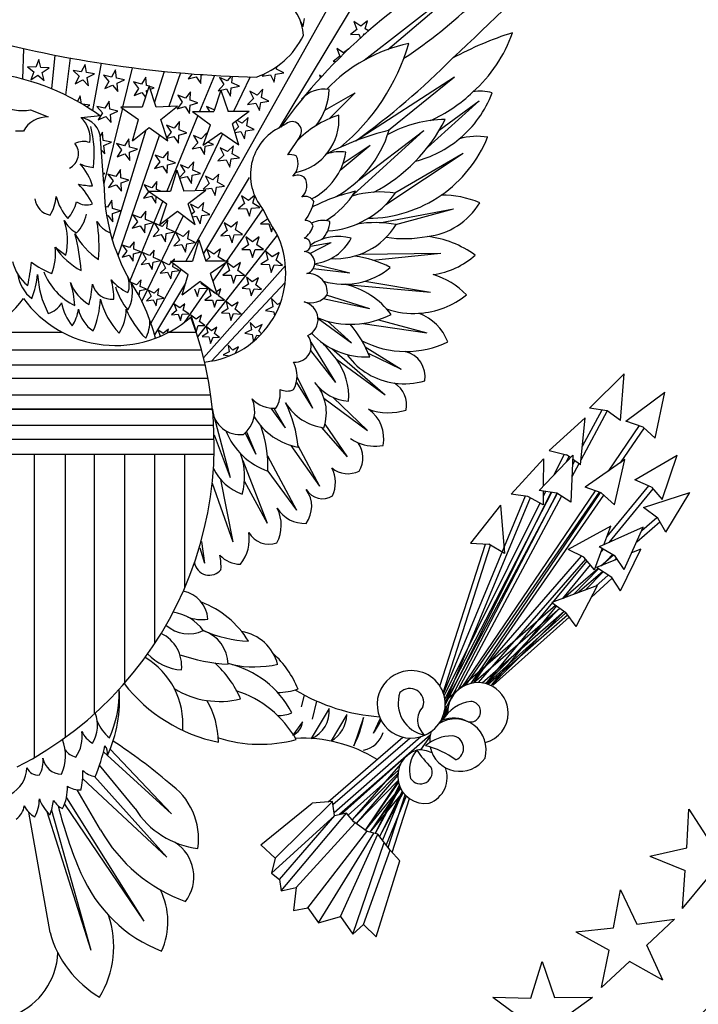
# Model space of a CAD drawing. Extents: x -38 to 38, y -38 to 38.
# Tile 7 of 9: x 0.2 to 19.6, y -20.1 to 8.2. Entities that reach past the tile are written whole.
import ezdxf

# ---------------------------------------------------------------- set-up
doc = ezdxf.new("R2010")
doc.units = 0
doc.header["$MEASUREMENT"] = 0
doc.linetypes.add('solid', pattern=[0])
doc.layers.get('0').update_dxf_attribs({"linetype": 'solid'})
doc.layers.add('7', color=7, linetype='solid')

msp = doc.modelspace()

# ---------------------------------------------------------------- linework, layer by layer
at = {"color": 3, "linetype": 'solid'}
for p, q in [((13.669, 15.118), (7.627, 5.087)), ((11.211, 12.418), (4.946, 1.257)), ((10.068, 7.026), (13.783, 9.922)), ((10.744, 7.335), (13.783, 9.922)), ((8.315, 7.989), (8.354, 8.223)), ((8.242, 8.134), (8.315, 7.989)), ((9.772, 8.132), (9.858, 7.91)), ((9.972, 8.003), (9.772, 8.132)), ((10.156, 8.153), (9.972, 8.003)), ((10.095, 7.923), (10.156, 8.153)), ((10.185, 7.865), (10.095, 7.923)), ((9.858, 7.91), (9.673, 7.76)), ((9.673, 7.76), (9.911, 7.773)), ((9.911, 7.773), (9.954, 7.661)), ((10.048, 7.745), (10.058, 7.781)), ((10.058, 7.781), (10.09, 7.783)), ((0.293, 7.364), (0.267, 6.485)), ((9.276, 7.362), (9.362, 7.141)), ((9.475, 7.234), (9.276, 7.362)), ((9.623, 7.353), (9.475, 7.234)), ((1.188, 7.174), (1.101, 6.203)), ((1.632, 7.09), (1.503, 6.022)), ((9.362, 7.141), (9.177, 6.991)), ((0.406, 6.84), (0.59, 6.689)), ((0.643, 6.825), (0.406, 6.84)), ((0.73, 7.047), (0.643, 6.825)), ((0.79, 6.817), (0.73, 7.047)), ((1.027, 6.802), (0.79, 6.817)), ((0.827, 6.674), (1.027, 6.802)), ((2.059, 6.907), (1.952, 6.695)), ((2.098, 6.673), (2.059, 6.907)), ((2.518, 6.939), (2.272, 5.583)), ((3.412, 6.811), (3.136, 5.679)), ((7.546, 6.77), (7.558, 6.84)), ((9.177, 6.991), (9.259, 6.995)), ((0.59, 6.689), (0.503, 6.467)), ((0.503, 6.467), (0.703, 6.595)), ((0.703, 6.595), (0.887, 6.444)), ((0.887, 6.444), (0.827, 6.674)), ((1.717, 6.73), (1.887, 6.563)), ((1.952, 6.695), (1.717, 6.73)), ((1.887, 6.563), (1.78, 6.351)), ((2.333, 6.637), (2.098, 6.673)), ((2.122, 6.528), (2.333, 6.637)), ((2.161, 6.293), (2.122, 6.528)), ((2.585, 6.592), (2.745, 6.415)), ((2.818, 6.542), (2.585, 6.592)), ((2.937, 6.748), (2.818, 6.542)), ((2.962, 6.512), (2.937, 6.748)), ((3.194, 6.462), (2.962, 6.512)), ((3.806, 6.536), (3.675, 6.338)), ((3.817, 6.299), (3.806, 6.536)), ((4.327, 6.706), (4.055, 5.824)), ((4.796, 6.662), (4.466, 5.694)), ((5.135, 6.634), (5.02, 6.49)), ((5.02, 6.49), (5.25, 6.553)), ((5.25, 6.553), (5.38, 6.355)), ((5.768, 6.591), (5.341, 5.552)), ((5.38, 6.355), (5.391, 6.592)), ((5.391, 6.592), (5.458, 6.611)), ((5.919, 6.533), (6.037, 6.327)), ((6.136, 6.436), (5.919, 6.533)), ((6.253, 6.566), (6.136, 6.436)), ((6.27, 6.376), (6.29, 6.565)), ((6.798, 6.547), (6.316, 5.552)), ((7.214, 6.64), (7.141, 6.569)), ((7.141, 6.569), (7.376, 6.604)), ((7.376, 6.604), (7.482, 6.391)), ((7.482, 6.391), (7.522, 6.625)), ((7.522, 6.625), (7.757, 6.66)), ((7.757, 6.66), (7.546, 6.77)), ((8.78, 6.593), (8.809, 6.518)), ((8.841, 6.553), (8.78, 6.593)), ((9.817, 4.713), (12.659, 6.552)), ((10.761, 5.014), (12.659, 6.552)), ((1.78, 6.351), (1.991, 6.46)), ((1.991, 6.46), (2.161, 6.293)), ((2.745, 6.415), (2.626, 6.209)), ((2.626, 6.209), (2.843, 6.306)), ((2.843, 6.306), (3.002, 6.129)), ((2.977, 6.366), (3.194, 6.462)), ((3.002, 6.129), (2.977, 6.366)), ((3.446, 6.401), (3.594, 6.215)), ((3.675, 6.338), (3.446, 6.401)), ((3.9, 6.289), (3.697, 5.679)), ((3.896, 6.277), (3.817, 6.299)), ((4.103, 5.679), (3.9, 6.289)), ((4.046, 6.235), (3.905, 6.274)), ((3.932, 6.193), (4.046, 6.235)), ((6.037, 6.327), (5.878, 6.15)), ((6.229, 5.994), (6.254, 6.23)), ((6.254, 6.23), (6.487, 6.279)), ((6.487, 6.279), (6.27, 6.376)), ((1.922, 6.002), (1.843, 5.844)), ((1.96, 5.777), (1.922, 6.002)), ((3.594, 6.215), (3.463, 6.017)), ((3.463, 6.017), (3.686, 6.1)), ((3.686, 6.1), (3.793, 5.966)), ((3.823, 6.152), (3.859, 6.165)), ((3.827, 6.068), (3.823, 6.152)), ((4.716, 6.018), (4.847, 5.819)), ((4.938, 5.934), (4.716, 6.018)), ((5.087, 6.12), (4.938, 5.934)), ((5.076, 5.882), (5.087, 6.12)), ((5.958, 6.162), (5.755, 5.552)), ((5.878, 6.15), (6.111, 6.2)), ((5.958, 6.162), (6.161, 5.552)), ((6.111, 6.2), (6.229, 5.994)), ((6.782, 6.137), (6.888, 5.924)), ((6.992, 6.027), (6.782, 6.137)), ((7.162, 6.193), (6.992, 6.027)), ((7.123, 5.959), (7.162, 6.193)), ((7.334, 5.849), (7.123, 5.959)), ((8.938, 5.59), (9.803, 6.085)), ((9.08, 5.362), (9.803, 6.085)), ((2.197, 5.732), (1.982, 5.765)), ((2.11, 5.687), (2.197, 5.732)), ((2.395, 5.696), (2.555, 5.52)), ((2.628, 5.647), (2.395, 5.696)), ((2.747, 5.853), (2.628, 5.647)), ((2.772, 5.616), (2.747, 5.853)), ((3.087, 5.679), (3.595, 5.323)), ((3.697, 5.679), (3.087, 5.679)), ((4.713, 5.704), (4.103, 5.679)), ((4.23, 5.323), (4.713, 5.704)), ((4.847, 5.819), (4.698, 5.633)), ((4.698, 5.633), (4.928, 5.697)), ((4.928, 5.697), (5.058, 5.498)), ((5.058, 5.498), (5.069, 5.736)), ((5.069, 5.736), (5.298, 5.799)), ((5.298, 5.799), (5.076, 5.882)), ((5.545, 5.697), (5.629, 5.552)), ((5.762, 5.6), (5.545, 5.697)), ((6.888, 5.924), (6.718, 5.757)), ((6.718, 5.757), (6.953, 5.792)), ((6.953, 5.792), (7.059, 5.579)), ((7.059, 5.579), (7.098, 5.814)), ((7.098, 5.814), (7.334, 5.849)), ((11.882, 4.524), (13.36, 5.857)), ((12.218, 5.015), (13.36, 5.857)), ((0.495, 5.603), (1.003, 5.399)), ((2.502, 5.425), (1.943, 5.374)), ((2.555, 5.52), (2.436, 5.314)), ((2.436, 5.314), (2.653, 5.41)), ((3.129, 5.649), (2.601, 3.486)), ((2.653, 5.41), (2.812, 5.234)), ((3.004, 5.567), (2.772, 5.616)), ((2.787, 5.47), (3.004, 5.567)), ((2.812, 5.234), (2.787, 5.47)), ((5.295, 5.44), (4.401, 3.265)), ((5.145, 5.552), (5.653, 5.171)), ((5.145, 5.552), (5.755, 5.552)), ((5.777, 5.616), (5.762, 5.6)), ((6.77, 5.552), (6.161, 5.552)), ((6.77, 5.552), (6.288, 5.196)), ((6.739, 5.382), (6.569, 5.215)), ((6.699, 5.147), (6.739, 5.382)), ((3.417, 4.713), (3.595, 5.323)), ((3.417, 4.713), (3.9, 5.094)), ((3.9, 5.094), (4.434, 4.713)), ((4.434, 4.713), (4.23, 5.323)), ((4.394, 5.161), (4.525, 4.962)), ((4.616, 5.077), (4.394, 5.161)), ((4.765, 5.263), (4.616, 5.077)), ((4.754, 5.026), (4.765, 5.263)), ((5.45, 4.586), (5.653, 5.171)), ((6.465, 4.586), (6.288, 5.196)), ((6.464, 5.112), (6.346, 4.996)), ((6.387, 5.268), (6.464, 5.112)), ((6.569, 5.215), (6.42, 5.293)), ((6.91, 5.037), (6.699, 5.147)), ((7.824, 5.201), (7.627, 5.087)), ((0.292, 4.993), (0.068, 4.993)), ((2.557, 4.957), (2.494, 4.849)), ((2.582, 4.721), (2.557, 4.957)), ((3.807, 5.02), (2.837, 1.876)), ((4.19, 4.887), (3.001, 1.408)), ((4.525, 4.962), (4.402, 4.809)), ((4.41, 4.786), (4.606, 4.84)), ((4.606, 4.84), (4.736, 4.641)), ((4.736, 4.641), (4.747, 4.879)), ((4.747, 4.879), (4.976, 4.942)), ((4.976, 4.942), (4.754, 5.026)), ((5.172, 4.862), (5.291, 4.655)), ((5.389, 4.765), (5.172, 4.862)), ((6.005, 4.909), (5.215, 3.274)), ((5.548, 4.941), (5.389, 4.765)), ((5.45, 4.586), (5.958, 4.942)), ((5.537, 4.837), (5.548, 4.941)), ((6.465, 4.586), (5.958, 4.942)), ((6.358, 4.955), (6.53, 4.981)), ((6.53, 4.981), (6.636, 4.768)), ((6.636, 4.768), (6.675, 5.002)), ((6.675, 5.002), (6.91, 5.037)), ((8.219, 4.84), (7.863, 4.307)), ((9.756, 3.174), (11.774, 5.004)), ((9.89, 3.576), (11.774, 5.004)), ((2.601, 3.486), (2.502, 4.764)), ((2.814, 4.672), (2.582, 4.721)), ((2.597, 4.575), (2.814, 4.672)), ((2.622, 4.338), (2.597, 4.575)), ((2.959, 4.636), (3.107, 4.45)), ((3.188, 4.573), (2.959, 4.636)), ((3.319, 4.772), (3.188, 4.573)), ((3.33, 4.534), (3.319, 4.772)), ((3.559, 4.471), (3.33, 4.534)), ((5.291, 4.655), (5.131, 4.479)), ((5.131, 4.479), (5.364, 4.528)), ((5.364, 4.528), (5.483, 4.322)), ((5.483, 4.322), (5.508, 4.559)), ((5.508, 4.559), (5.74, 4.608)), ((5.74, 4.608), (5.582, 4.678)), ((6.315, 4.57), (6.146, 4.404)), ((6.276, 4.336), (6.315, 4.57)), ((9.377, 3.875), (10.234, 4.586)), ((9.461, 4.073), (10.234, 4.586)), ((2.527, 4.444), (2.622, 4.338)), ((3.107, 4.45), (2.976, 4.252)), ((2.976, 4.252), (3.199, 4.336)), ((3.199, 4.336), (3.347, 4.15)), ((3.336, 4.387), (3.559, 4.471)), ((3.347, 4.15), (3.336, 4.387)), ((4.072, 4.304), (4.203, 4.106)), ((4.294, 4.22), (4.072, 4.304)), ((4.443, 4.406), (4.294, 4.22)), ((4.432, 4.169), (4.443, 4.406)), ((6.041, 4.301), (5.871, 4.134)), ((5.935, 4.514), (6.041, 4.301)), ((6.146, 4.404), (5.935, 4.514)), ((6.487, 4.226), (6.276, 4.336)), ((10.69, 2.889), (12.903, 4.357)), ((10.945, 3.216), (12.903, 4.357)), ((4.203, 4.106), (4.054, 3.92)), ((4.054, 3.92), (4.284, 3.983)), ((4.284, 3.983), (4.414, 3.784)), ((4.414, 3.784), (4.425, 4.022)), ((4.425, 4.022), (4.654, 4.085)), ((4.654, 4.085), (4.432, 4.169)), ((4.799, 4.026), (4.917, 3.82)), ((5.016, 3.929), (4.799, 4.026)), ((5.175, 4.105), (5.016, 3.929)), ((5.15, 3.869), (5.175, 4.105)), ((5.871, 4.134), (6.106, 4.169)), ((6.106, 4.169), (6.212, 3.956)), ((6.212, 3.956), (6.252, 4.191)), ((6.252, 4.191), (6.487, 4.226)), ((2.624, 3.776), (2.578, 3.786)), ((2.58, 3.757), (2.624, 3.776)), ((2.715, 3.754), (2.864, 3.568)), ((2.945, 3.691), (2.715, 3.754)), ((3.076, 3.889), (2.945, 3.691)), ((3.086, 3.652), (3.076, 3.889)), ((4.688, 3.875), (4.51, 3.265)), ((4.688, 3.875), (4.891, 3.265)), ((4.917, 3.82), (4.763, 3.649)), ((4.765, 3.645), (4.991, 3.692)), ((4.991, 3.692), (5.109, 3.486)), ((5.109, 3.486), (5.135, 3.723)), ((5.135, 3.723), (5.367, 3.772)), ((5.367, 3.772), (5.15, 3.869)), ((5.511, 3.702), (5.617, 3.489)), ((5.722, 3.592), (5.511, 3.702)), ((5.892, 3.759), (5.722, 3.592)), ((5.853, 3.524), (5.892, 3.759)), ((2.864, 3.568), (2.733, 3.37)), ((2.733, 3.37), (2.955, 3.453)), ((2.955, 3.453), (3.104, 3.267)), ((3.316, 3.588), (3.086, 3.652)), ((3.093, 3.505), (3.316, 3.588)), ((3.104, 3.267), (3.093, 3.505)), ((3.75, 3.447), (3.881, 3.249)), ((3.972, 3.364), (3.75, 3.447)), ((4.121, 3.549), (3.972, 3.364)), ((4.11, 3.312), (4.121, 3.549)), ((5.617, 3.489), (5.448, 3.323)), ((6.767, 3.659), (5.453, 1.477)), ((5.828, 3.379), (6.063, 3.414)), ((6.063, 3.414), (5.853, 3.524)), ((3.881, 3.249), (3.732, 3.063)), ((3.732, 3.063), (3.962, 3.126)), ((3.875, 3.265), (4.408, 2.909)), ((3.875, 3.265), (4.51, 3.265)), ((3.962, 3.126), (4.092, 2.928)), ((4.092, 2.928), (4.101, 3.114)), ((4.235, 3.265), (4.11, 3.312)), ((5.526, 3.29), (4.891, 3.265)), ((5.526, 3.29), (5.018, 2.909)), ((5.448, 3.323), (5.683, 3.358)), ((5.683, 3.358), (5.789, 3.145)), ((5.789, 3.145), (5.828, 3.379)), ((6.548, 3.132), (6.634, 2.91)), ((6.748, 3.003), (6.548, 3.132)), ((6.921, 3.144), (6.748, 3.003)), ((6.872, 2.924), (6.926, 3.13)), ((2.701, 2.808), (2.64, 2.825)), ((2.832, 3.007), (2.701, 2.808)), ((2.843, 2.769), (2.832, 3.007)), ((4.288, 2.989), (3.347, 0.697)), ((4.205, 2.299), (4.408, 2.909)), ((5.221, 2.299), (5.018, 2.909)), ((5.088, 2.891), (5.194, 2.678)), ((5.299, 2.781), (5.088, 2.891)), ((5.469, 2.947), (5.299, 2.781)), ((5.429, 2.713), (5.469, 2.947)), ((6.634, 2.91), (6.45, 2.76)), ((7.071, 2.795), (6.872, 2.924)), ((2.678, 2.558), (2.712, 2.571)), ((2.712, 2.571), (2.86, 2.385)), ((3.072, 2.706), (2.843, 2.769)), ((2.85, 2.623), (3.072, 2.706)), ((2.86, 2.385), (2.85, 2.623)), ((3.428, 2.59), (3.559, 2.392)), ((3.65, 2.507), (3.428, 2.59)), ((3.799, 2.693), (3.65, 2.507)), ((4.87, 2.562), (3.686, 0.113)), ((3.788, 2.455), (3.799, 2.693)), ((4.713, 2.68), (4.205, 2.299)), ((5.221, 2.299), (4.713, 2.68)), ((5.194, 2.678), (5.119, 2.605)), ((5.145, 2.529), (5.259, 2.546)), ((5.259, 2.546), (5.365, 2.333)), ((5.365, 2.333), (5.405, 2.568)), ((5.405, 2.568), (5.64, 2.603)), ((5.64, 2.603), (5.429, 2.713)), ((7.153, 2.761), (6.116, 1.257)), ((6.45, 2.76), (6.687, 2.773)), ((6.687, 2.773), (6.773, 2.552)), ((6.773, 2.552), (6.834, 2.781)), ((6.834, 2.781), (7.071, 2.795)), ((7.262, 2.548), (7.287, 2.469)), ((10.504, 2.363), (12.623, 2.757)), ((10.972, 2.312), (12.623, 2.757)), ((3.559, 2.392), (3.41, 2.206)), ((3.41, 2.206), (3.64, 2.269)), ((3.64, 2.269), (3.77, 2.071)), ((3.77, 2.071), (3.781, 2.308)), ((3.781, 2.308), (4.01, 2.371)), ((4.01, 2.371), (3.788, 2.455)), ((4.052, 2.354), (4.171, 2.148)), ((4.269, 2.257), (4.052, 2.354)), ((4.429, 2.434), (4.269, 2.257)), ((4.404, 2.197), (4.429, 2.434)), ((6.052, 2.363), (6.138, 2.141)), ((6.252, 2.234), (6.052, 2.363)), ((6.436, 2.384), (6.252, 2.234)), ((6.376, 2.154), (6.436, 2.384)), ((7.287, 2.469), (7.094, 2.331)), ((7.094, 2.331), (7.331, 2.329)), ((7.331, 2.329), (7.403, 2.102)), ((4.171, 2.148), (4.012, 1.972)), ((4.012, 1.972), (4.244, 2.021)), ((4.244, 2.021), (4.363, 1.815)), ((4.363, 1.815), (4.388, 2.051)), ((4.388, 2.051), (4.621, 2.1)), ((4.621, 2.1), (4.404, 2.197)), ((4.665, 2.079), (4.771, 1.866)), ((4.876, 1.969), (4.665, 2.079)), ((5.045, 2.136), (4.876, 1.969)), ((5.006, 1.901), (5.045, 2.136)), ((5.289, -0.908), (7.577, 2.004)), ((6.138, 2.141), (5.954, 1.991)), ((5.954, 1.991), (6.191, 2.004)), ((6.191, 2.004), (6.277, 1.782)), ((6.277, 1.782), (6.338, 2.012)), ((6.338, 2.012), (6.575, 2.025)), ((6.575, 2.025), (6.376, 2.154)), ((7.403, 2.102), (7.443, 2.221)), ((3.135, 1.723), (3.253, 1.544)), ((3.335, 1.647), (3.135, 1.723)), ((3.469, 1.815), (3.335, 1.647)), ((3.459, 1.601), (3.469, 1.815)), ((4.771, 1.866), (4.601, 1.7)), ((4.601, 1.7), (4.836, 1.735)), ((4.836, 1.735), (4.942, 1.522)), ((4.942, 1.522), (4.981, 1.756)), ((4.981, 1.756), (5.217, 1.791)), ((5.217, 1.791), (5.006, 1.901)), ((5.323, 1.867), (5.145, 1.257)), ((5.323, 1.867), (5.526, 1.257)), ((6.744, 1.732), (6.551, 1.594)), ((6.672, 1.959), (6.744, 1.732)), ((6.864, 1.818), (6.672, 1.959)), ((7.057, 1.956), (6.864, 1.818)), ((6.982, 1.731), (7.057, 1.956)), ((7.173, 1.59), (6.982, 1.731)), ((8.502, 1.483), (9.116, 1.791)), ((8.524, 1.69), (9.116, 1.791)), ((3.253, 1.544), (3.119, 1.377)), ((3.119, 1.377), (3.325, 1.434)), ((3.325, 1.434), (3.443, 1.255)), ((3.443, 1.255), (3.453, 1.469)), ((3.453, 1.469), (3.659, 1.526)), ((3.659, 1.526), (3.459, 1.601)), ((3.708, 1.506), (3.814, 1.32)), ((3.903, 1.419), (3.708, 1.506)), ((4.046, 1.577), (3.903, 1.419)), ((4.024, 1.365), (4.046, 1.577)), ((5.556, 1.594), (5.642, 1.372)), ((5.756, 1.465), (5.556, 1.594)), ((5.94, 1.615), (5.756, 1.465)), ((5.879, 1.385), (5.94, 1.615)), ((6.551, 1.594), (6.789, 1.592)), ((6.789, 1.592), (6.861, 1.366)), ((6.861, 1.366), (6.936, 1.591)), ((6.936, 1.591), (7.173, 1.59)), ((7.245, 1.533), (7.304, 1.302)), ((7.428, 1.381), (7.245, 1.533)), ((7.629, 1.508), (7.428, 1.381)), ((7.541, 1.287), (7.629, 1.508)), ((9.966, 1.464), (12.267, 1.486)), ((10.304, 1.291), (12.267, 1.486)), ((3.814, 1.32), (3.671, 1.161)), ((3.671, 1.161), (3.88, 1.206)), ((3.88, 1.206), (3.987, 1.02)), ((3.987, 1.02), (4.01, 1.233)), ((4.01, 1.233), (4.219, 1.277)), ((4.219, 1.277), (4.024, 1.365)), ((4.269, 1.253), (4.364, 1.062)), ((4.459, 1.154), (4.269, 1.253)), ((4.533, 1.227), (4.459, 1.154)), ((4.51, 1.257), (5.018, 0.876)), ((4.51, 1.257), (5.145, 1.257)), ((4.622, 1.324), (4.553, 1.257)), ((4.576, 1.093), (4.591, 1.183)), ((4.611, 1.257), (4.622, 1.324)), ((5.458, -1.511), (7.807, 1.137)), ((5.642, 1.372), (5.521, 1.273)), ((6.161, 1.257), (5.526, 1.257)), ((6.161, 1.257), (5.653, 0.902)), ((6.073, 1.195), (5.724, 0.689)), ((6.079, 1.256), (5.879, 1.385)), ((6.129, 1.222), (6.201, 0.995)), ((6.321, 1.081), (6.129, 1.222)), ((6.514, 1.219), (6.321, 1.081)), ((6.439, 0.994), (6.514, 1.219)), ((7.304, 1.302), (7.103, 1.176)), ((7.103, 1.176), (7.34, 1.16)), ((7.34, 1.16), (7.398, 0.93)), ((7.398, 0.93), (7.487, 1.15)), ((7.487, 1.15), (7.724, 1.135)), ((7.724, 1.135), (7.541, 1.287)), ((8.646, 1.178), (9.65, 0.927)), ((4.817, 1.027), (3.95, -0.519)), ((4.364, 1.062), (4.211, 0.912)), ((4.211, 0.912), (4.423, 0.943)), ((4.423, 0.943), (4.518, 0.752)), ((4.518, 0.752), (4.554, 0.963)), ((4.554, 0.963), (4.766, 0.994)), ((4.766, 0.994), (4.576, 1.093)), ((4.84, 0.292), (5.018, 0.876)), ((5.857, 0.292), (5.653, 0.902)), ((6.201, 0.995), (6.008, 0.857)), ((6.008, 0.857), (6.246, 0.855)), ((6.246, 0.855), (6.318, 0.629)), ((6.318, 0.629), (6.393, 0.854)), ((6.393, 0.854), (6.63, 0.853)), ((6.63, 0.853), (6.439, 0.994)), ((8.606, 1.053), (9.65, 0.927)), ((3.536, 0.58), (3.378, 0.65)), ((3.664, 0.721), (3.536, 0.58)), ((3.644, 0.532), (3.664, 0.721)), ((4.944, 0.633), (4.051, -0.85)), ((4.84, 0.292), (5.348, 0.673)), ((5.857, 0.292), (5.348, 0.673)), ((5.583, 0.487), (5.383, 0.616)), ((7.8, 0.648), (5.686, -1.607)), ((6.742, 0.598), (6.561, 0.484)), ((6.689, 0.805), (6.742, 0.598)), ((6.854, 0.668), (6.689, 0.805)), ((7.035, 0.782), (6.854, 0.668)), ((6.955, 0.583), (7.035, 0.782)), ((7.12, 0.447), (6.955, 0.583)), ((9.555, 0.587), (11.962, 0.368)), ((10.085, 0.684), (11.962, 0.368)), ((3.612, 0.256), (3.631, 0.417)), ((3.631, 0.417), (3.817, 0.454)), ((3.817, 0.454), (3.644, 0.532)), ((3.873, 0.427), (3.958, 0.257)), ((4.042, 0.339), (3.873, 0.427)), ((4.178, 0.473), (4.042, 0.339)), ((4.146, 0.285), (4.178, 0.473)), ((4.315, 0.197), (4.146, 0.285)), ((5.589, 0.493), (4.905, -0.498)), ((5.199, 0.466), (5.285, 0.244)), ((5.285, 0.244), (5.346, 0.474)), ((5.346, 0.474), (5.583, 0.487)), ((5.606, 0.471), (5.67, 0.267)), ((5.778, 0.344), (5.606, 0.471)), ((5.783, 0.347), (5.778, 0.344)), ((5.952, 0.468), (5.828, 0.38)), ((5.884, 0.265), (5.952, 0.468)), ((6.561, 0.484), (6.774, 0.469)), ((6.774, 0.469), (6.827, 0.262)), ((6.827, 0.262), (6.906, 0.461)), ((6.906, 0.461), (7.12, 0.447)), ((9.003, 0.288), (10.221, -0.097)), ((3.958, 0.257), (3.822, 0.124)), ((3.822, 0.124), (4.01, 0.152)), ((4.01, 0.152), (4.095, -0.019)), ((4.095, -0.019), (4.127, 0.169)), ((4.127, 0.169), (4.315, 0.197)), ((4.616, 0.022), (4.685, -0.156)), ((4.776, -0.081), (4.616, 0.022)), ((4.923, 0.039), (4.776, -0.081)), ((4.875, -0.145), (4.923, 0.039)), ((5.67, 0.267), (5.496, 0.142)), ((5.496, 0.142), (5.71, 0.141)), ((5.71, 0.141), (5.775, -0.063)), ((5.775, -0.063), (5.843, 0.14)), ((5.843, 0.14), (6.057, 0.138)), ((6.057, 0.138), (5.884, 0.265)), ((6.103, 0.102), (6.156, -0.106)), ((6.268, -0.035), (6.103, 0.102)), ((6.449, 0.079), (6.268, -0.035)), ((6.369, -0.12), (6.449, 0.079)), ((7.408, 0.185), (7.446, -0.05)), ((7.577, 0.017), (7.408, 0.185)), ((7.664, 0.061), (7.577, 0.017)), ((8.89, 0.185), (10.221, -0.097)), ((4.685, -0.156), (4.537, -0.276)), ((4.537, -0.276), (4.727, -0.265)), ((4.727, -0.265), (4.796, -0.443)), ((4.796, -0.443), (4.845, -0.259)), ((4.845, -0.259), (5.035, -0.248)), ((5.035, -0.248), (4.875, -0.145)), ((6.156, -0.106), (5.975, -0.22)), ((5.975, -0.22), (6.188, -0.234)), ((6.188, -0.234), (6.241, -0.441)), ((6.241, -0.441), (6.32, -0.243)), ((6.32, -0.243), (6.534, -0.257)), ((6.534, -0.257), (6.369, -0.12)), ((7.446, -0.05), (7.234, -0.158)), ((7.234, -0.158), (7.469, -0.195)), ((7.469, -0.195), (7.489, -0.322)), ((5.094, -0.289), (5.245, -0.764)), ((5.247, -0.402), (5.094, -0.289)), ((5.402, -0.291), (5.247, -0.402)), ((5.342, -0.472), (5.402, -0.291)), ((5.495, -0.584), (5.342, -0.472)), ((6.798, -0.499), (6.832, -0.711)), ((6.949, -0.65), (6.798, -0.499)), ((7.14, -0.553), (6.949, -0.65)), ((7.043, -0.744), (7.14, -0.553)), ((8.74, -0.382), (9.701, -1.08)), ((9.008, -0.46), (9.701, -1.08)), ((10.03, -0.527), (11.861, -0.801)), ((10.479, -0.42), (11.861, -0.801)), ((-0.841, -0.775), (1.398, -0.775)), ((4.144, -0.71), (4.213, -0.887)), ((4.304, -0.813), (4.144, -0.71)), ((4.452, -0.692), (4.304, -0.813)), ((4.423, -0.801), (4.452, -0.692)), ((4.423, -0.801), (4.452, -0.692)), ((4.472, -0.775), (5.246, -0.775)), ((5.245, -0.764), (5.304, -0.583)), ((5.304, -0.583), (5.495, -0.584)), ((5.582, -0.801), (5.421, -0.902)), ((5.536, -0.617), (5.582, -0.801)), ((5.682, -0.738), (5.536, -0.617)), ((5.843, -0.637), (5.682, -0.738)), ((5.772, -0.814), (5.843, -0.637)), ((5.918, -0.935), (5.772, -0.814)), ((6.832, -0.711), (6.641, -0.808)), ((6.641, -0.808), (6.853, -0.841)), ((6.853, -0.841), (6.886, -1.053)), ((7.124, -0.824), (7.043, -0.744)), ((4.213, -0.887), (4.182, -0.912)), ((5.421, -0.902), (5.611, -0.915)), ((5.611, -0.915), (5.658, -1.099)), ((5.658, -1.099), (5.729, -0.923)), ((5.729, -0.923), (5.918, -0.935)), ((6.886, -1.053), (6.983, -0.862)), ((6.983, -0.862), (7.074, -0.876)), ((8.538, -1.069), (9.243, -2.224)), ((-4.906, -1.284), (5.399, -1.284)), ((6.189, -1.343), (6.02, -1.43)), ((6.159, -1.155), (6.189, -1.343)), ((6.294, -1.29), (6.159, -1.155)), ((6.463, -1.203), (6.294, -1.29)), ((6.372, -1.382), (6.463, -1.203)), ((8.529, -1.305), (9.243, -2.224)), ((9.14, -1.249), (10.666, -2.579)), ((10.096, -1.198), (11.124, -1.843)), ((10.181, -1.379), (11.124, -1.843)), ((6.02, -1.43), (6.202, -1.458)), ((9.268, -1.555), (10.666, -2.579)), ((-5.02, -1.716), (5.506, -1.716)), ((16.528, -2.961), (17.519, -1.97)), ((17.417, -3.316), (17.519, -1.97)), ((-5.104, -2.097), (5.585, -2.097)), ((8.122, -2.218), (8.583, -2.961)), ((8.143, -2.064), (8.583, -2.961)), ((17.566, -3.329), (18.688, -2.503)), ((18.413, -3.816), (18.688, -2.503)), ((-5.189, -2.579), (5.663, -2.579)), ((8.91, -2.669), (10.159, -3.596)), ((9.177, -2.648), (10.159, -3.596)), ((5.695, -2.986), (-5.259, -2.986)), ((-5.243, -2.986), (5.712, -2.986)), ((7.386, -2.956), (7.795, -3.52)), ((7.475, -2.962), (7.795, -3.52)), ((17.035, -3.036), (16.277, -4.452)), ((16.877, -3.013), (16.318, -4.059)), ((17.036, -3.037), (16.528, -2.961)), ((17.417, -3.316), (17.036, -3.037)), ((5.764, -3.215), (6.221, -4.943)), ((16.401, -3.24), (15.371, -4.173)), ((16.264, -4.581), (16.401, -3.24)), ((18.068, -3.499), (17.566, -3.329)), ((-5.284, -3.443), (5.747, -3.443)), ((6.69, -3.633), (6.958, -4.282)), ((8.827, -3.508), (9.575, -4.358)), ((8.937, -3.416), (9.575, -4.358)), ((17.95, -3.459), (17.066, -4.764)), ((18.09, -3.52), (17.406, -4.529)), ((18.413, -3.816), (18.068, -3.499)), ((-5.303, -3.85), (5.761, -3.85)), ((5.758, -3.721), (6.221, -4.943)), ((6.648, -3.673), (6.958, -4.282)), ((7.957, -4.026), (8.786, -5.197)), ((8.164, -4.032), (8.786, -5.197)), ((15.371, -4.173), (15.868, -4.294)), ((-5.306, -4.282), (5.758, -4.282)), ((0.597, -4.282), (0.597, -12.988)), ((1.486, -4.282), (1.486, -12.408)), ((2.325, -4.282), (2.325, -11.728)), ((3.188, -4.282), (3.188, -10.853)), ((4.052, -4.282), (4.052, -9.718)), ((4.916, -4.282), (4.916, -8.114)), ((6.581, -4.461), (7.286, -6.262)), ((7.292, -4.324), (8.125, -5.883)), ((15.206, -4.409), (14.276, -5.425)), ((16.045, -4.307), (15.079, -5.324)), ((15.206, -4.409), (15.198, -5.199)), ((15.801, -4.278), (15.501, -4.88)), ((15.936, -4.343), (15.853, -4.51)), ((15.98, -4.376), (15.868, -4.294)), ((16.045, -4.307), (15.994, -5.654)), ((16.101, -4.463), (16.035, -4.588)), ((16.264, -4.581), (16.041, -4.419)), ((17.544, -4.434), (16.401, -5.222)), ((17.239, -5.73), (17.544, -4.434)), ((17.824, -5.019), (19.043, -4.307)), ((18.611, -5.578), (19.043, -4.307)), ((7.302, -4.764), (8.125, -5.883)), ((16.224, -4.552), (16.022, -4.931)), ((5.947, -5.002), (6.296, -6.798)), ((6.631, -5.061), (7.286, -6.262)), ((18.306, -5.222), (17.824, -5.019)), ((5.703, -5.114), (6.296, -6.798)), ((16.685, -5.327), (12.868, -10.962)), ((15.588, -5.4), (15.079, -5.324)), ((15.197, -5.342), (15.193, -5.734)), ((15.266, -5.352), (15.195, -5.494)), ((16.859, -5.391), (16.401, -5.222)), ((18.222, -5.187), (17.026, -6.639)), ((18.347, -5.27), (17.078, -6.812)), ((18.306, -5.222), (18.611, -5.578)), ((14.681, -5.481), (12.335, -11.136)), ((15.593, -5.403), (12.369, -11.643)), ((15.438, -5.378), (12.377, -11.302)), ((15.598, -5.406), (12.387, -11.41)), ((14.824, -5.527), (12.387, -11.402)), ((15.422, -5.375), (12.388, -11.469)), ((15.725, -5.486), (12.752, -11.047)), ((16.804, -5.371), (12.967, -10.909)), ((16.83, -5.38), (13.12, -10.857)), ((16.929, -5.454), (13.196, -10.843)), ((14.761, -5.492), (14.276, -5.425)), ((15.193, -5.734), (14.761, -5.492)), ((15.994, -5.654), (15.588, -5.4)), ((16.859, -5.391), (17.239, -5.73)), ((18.078, -5.807), (19.399, -5.375)), ((18.713, -6.518), (19.399, -5.375)), ((15.101, -5.683), (12.355, -11.2)), ((13.976, -5.738), (13.112, -6.83)), ((13.976, -5.738), (14.09, -7.126)), ((18.484, -6.111), (18.078, -5.807)), ((18.028, -6.464), (18.458, -6.091)), ((18.713, -6.518), (18.484, -6.111)), ((17.138, -6.34), (15.911, -7.012)), ((18.07, -6.369), (16.801, -6.936)), ((16.937, -6.875), (17.138, -6.34)), ((17.521, -7.587), (18.07, -6.369)), ((17.881, -6.789), (18.543, -6.216)), ((5.349, -6.97), (5.484, -7.407)), ((5.4, -6.785), (5.484, -7.407)), ((12.237, -10.933), (13.54, -6.858)), ((12.332, -11.127), (13.686, -6.893)), ((13.112, -6.83), (13.636, -6.864)), ((14.09, -7.126), (13.636, -6.864)), ((16.36, -7.236), (15.911, -7.012)), ((16.666, -7.596), (16.894, -6.99)), ((17.258, -7.202), (16.801, -6.936)), ((16.919, -7.005), (16.862, -7.074)), ((17.417, -8.195), (18.002, -7.001)), ((18.002, -7.001), (17.735, -7.113)), ((16.291, -7.202), (13.116, -10.858)), ((16.409, -7.294), (13.336, -10.833)), ((16.449, -7.34), (13.548, -10.863)), ((16.666, -7.596), (16.36, -7.236)), ((17.317, -7.289), (16.731, -7.534)), ((16.848, -7.485), (17.212, -7.17)), ((17.188, -7.161), (16.885, -7.47)), ((17.299, -7.262), (17.242, -7.32)), ((17.521, -7.587), (17.258, -7.202)), ((16.547, -7.457), (15.752, -8.423)), ((15.777, -8.413), (16.766, -7.557)), ((16.787, -7.57), (16.066, -8.304)), ((17.163, -7.814), (16.731, -7.534)), ((16.183, -8.26), (16.897, -7.642)), ((16.915, -7.653), (16.4, -8.178)), ((17.18, -7.84), (16.582, -8.377)), ((17.059, -7.747), (16.709, -8.061)), ((17.417, -8.195), (17.163, -7.814)), ((16.756, -8.043), (15.449, -8.537)), ((16.14, -9.222), (16.756, -8.043)), ((12.383, -11.352), (15.55, -8.61)), ((13.202, -10.842), (15.676, -8.699)), ((15.677, -8.7), (13.554, -10.864)), ((15.58, -8.631), (13.715, -10.896)), ((15.449, -8.537), (15.849, -8.823)), ((13.446, -10.842), (15.796, -8.785)), ((13.578, -10.871), (15.838, -8.843)), ((15.9, -8.893), (13.619, -10.889)), ((15.801, -8.789), (13.707, -10.922)), ((15.942, -8.951), (13.763, -10.907)), ((16.14, -9.222), (15.849, -8.823)), ((8.269, -11.524), (8.353, -11.192)), ((9.057, -11.575), (8.541, -12.436)), ((8.698, -11.361), (8.574, -11.88)), ((12.465, -11.557), (12.347, -11.731)), ((12.383, -11.551), (12.487, -11.461)), ((9.565, -11.752), (9.118, -12.507)), ((10.048, -11.829), (9.769, -12.642)), ((12.459, -11.594), (12.25, -11.985)), ((12.454, -11.65), (12.263, -11.925)), ((12.307, -11.839), (12.452, -11.711)), ((12.456, -11.618), (12.34, -11.752)), ((8.295, -11.956), (8.018, -12.336)), ((10.328, -12.286), (10.527, -11.868)), ((9.032, -14.254), (11.176, -12.397)), ((9.17, -14.333), (11.375, -12.423)), ((9.199, -14.559), (11.688, -12.38)), ((11.958, -12.344), (9.361, -14.617)), ((9.418, -14.605), (11.963, -12.321)), ((11.953, -12.374), (11.682, -12.765)), ((2.588, -12.82), (4.535, -14.598)), ((2.778, -12.746), (4.535, -14.598)), ((3.493, -14.446), (2.477, -13.199)), ((11.106, -13.174), (9.72, -14.77)), ((2.329, -13.527), (4.408, -15.843)), ((11.045, -13.346), (9.606, -14.637)), ((10.999, -13.468), (9.72, -14.77)), ((11.027, -13.493), (9.83, -14.872)), ((11.031, -13.435), (10.999, -13.468)), ((1.994, -13.592), (4.408, -15.843)), ((11.037, -13.643), (9.83, -14.872)), ((11.04, -13.661), (10.09, -15.063)), ((11.045, -13.685), (10.09, -15.063)), ((11.096, -13.841), (10.09, -15.063)), ((11.082, -13.807), (10.38, -15.165)), ((11.092, -13.832), (10.38, -15.165)), ((11.071, -13.778), (10.381, -15.165)), ((2.502, -15.056), (1.834, -13.909)), ((11.097, -13.843), (10.228, -15.127)), ((11.105, -13.86), (10.228, -15.127)), ((11.177, -13.979), (10.231, -15.127)), ((11.155, -13.947), (10.506, -15.249)), ((11.168, -13.967), (10.506, -15.249)), ((11.181, -13.985), (10.506, -15.248)), ((11.163, -13.96), (10.586, -15.352)), ((11.273, -14.088), (10.692, -15.488)), ((10.754, -15.568), (11.239, -14.054)), ((1.472, -14.322), (3.748, -17.673)), ((1.524, -14.136), (3.748, -17.673)), ((7.101, -15.488), (8.574, -14.293)), ((7.507, -15.869), (9.159, -14.243)), ((9.159, -14.243), (8.574, -14.293)), ((9.21, -14.649), (9.159, -14.243)), ((10.869, -15.704), (11.362, -14.161)), ((1.054, -18.003), (0.447, -14.554)), ((0.959, -14.528), (2.223, -18.512)), ((1.097, -14.496), (2.223, -18.512)), ((7.406, -16.301), (9.225, -14.646)), ((7.634, -16.479), (9.225, -14.646)), ((7.685, -16.809), (9.554, -14.576)), ((9.21, -14.649), (9.565, -14.573)), ((9.769, -14.827), (9.554, -14.576)), ((19.321, -15.571), (19.378, -14.465)), ((19.378, -14.465), (19.971, -15.384)), ((8.117, -16.707), (9.809, -14.857)), ((10.15, -15.107), (9.769, -14.827)), ((8.447, -17.292), (10.142, -15.105)), ((8.752, -17.724), (10.345, -15.156)), ((9.388, -17.546), (10.455, -15.183)), ((10.455, -15.183), (10.15, -15.107)), ((10.81, -15.64), (10.455, -15.183)), ((7.101, -15.488), (7.507, -15.869)), ((9.743, -18.054), (10.639, -15.42)), ((10.048, -17.775), (10.81, -15.64)), ((10.81, -15.64), (11.09, -15.945)), ((18.261, -15.816), (19.321, -15.571)), ((18.261, -15.816), (19.274, -16.226)), ((7.507, -15.869), (7.406, -16.301)), ((10.404, -18.13), (11.09, -15.945)), ((7.406, -16.301), (7.634, -16.479)), ((19.197, -17.315), (19.274, -16.226)), ((7.634, -16.479), (7.685, -16.809)), ((19.197, -17.315), (19.894, -16.473)), ((7.685, -16.809), (8.117, -16.707)), ((8.117, -16.707), (8.041, -17.368)), ((17.217, -17.87), (17.413, -16.78)), ((17.413, -16.78), (17.885, -17.765)), ((8.041, -17.368), (8.447, -17.292)), ((8.447, -17.292), (8.752, -17.724)), ((8.752, -17.724), (9.388, -17.546)), ((9.388, -17.546), (9.743, -18.054)), ((9.743, -18.054), (10.048, -17.775)), ((10.048, -17.775), (10.404, -18.13)), ((17.885, -17.765), (18.968, -17.62)), ((18.172, -18.367), (18.968, -17.62)), ((16.135, -17.98), (17.217, -17.87)), ((16.135, -17.98), (17.089, -18.513)), ((16.875, -19.585), (17.089, -18.513)), ((18.626, -19.37), (18.172, -18.367)), ((14.842, -19.887), (15.172, -18.83)), ((15.172, -18.83), (15.518, -19.867)), ((16.875, -19.585), (17.672, -18.837)), ((18.626, -19.37), (17.672, -18.837)), ((13.754, -19.86), (14.842, -19.887)), ((13.754, -19.86), (14.634, -20.509)), ((15.518, -19.867), (16.61, -19.858)), ((15.727, -20.5), (16.61, -19.858))]:
    msp.add_line(p, q, dxfattribs=at)
for centre, radius in [((0, 0), 37.974), ((-0.006, 0), 36.345), ((-0.006, -0.007), 28.338)]:
    msp.add_circle(centre, radius, dxfattribs=at)
for centre, radius, start, end in [((3.819, 18.395), 13.508, 303.1397, 325.3222), ((-31.621, 54.873), 65.11, 312.77886, 316.80014), ((20.707, -4.253), 16.049, 117.4804, 144.314), ((6.985, 7.681), 1.336, 2.376, 57.1369), ((7.721, 40.216), 33.682, 254.8066, 268.7288), ((6.218, 8.75), 2.333, 288.8986, 334.2521), ((17.283, -1.566), 9.837, 107.5499, 118.4332), ((10.442, 9.178), 4.109, 311.8002, 340.5937), ((12.305, 3.032), 4.578, 102.1179, 136.3112), ((5.503, 9.216), 6.086, 309.6664, 343.6936), ((-2.612, 22.098), 21.373, 305.5824, 315.3756), ((-1.515, -0.159), 6.878, 54.2662, 81.48), ((8.923, 5.315), 0.882, 81.2523, 137.8711), ((7.37, 6.213), 1.687, 320.7182, 359.1126), ((10.152, 9.29), 4.388, 294.436, 313.6476), ((10.741, 7.228), 3.203, 309.8253, 339.091), ((13.401, 5.071), 1.067, 71.8417, 101.9179), ((0.262, 6.915), 1.333, 240.5211, 280.0739), ((0.972, 4.627), 0.772, 87.7179, 151.7372), ((1.43, 4.789), 0.778, 350.5682, 408.6987), ((1.874, 4.75), 0.628, 1.294, 83.7099), ((7.786, 5.328), 1.556, -78.3183, 4.4855), ((10.196, 2.72), 2.861, 107.4608, 136.6155), ((-0.673, 4.345), 2.998, 352.4531, 374.9863), ((8.324, 3.734), 1.523, 115.3887, 219.7079), ((7.996, 4.992), 0.271, 325.703, 489.483), ((8.145, 7.443), 4.742, 297.5571, 333.4442), ((12.405, 1.86), 3.462, 90.3049, 118.74), ((12.641, -2.593), 7.832, 103.7612, 117.856), ((7.646, 5.955), 3.27, 298.9018, 343.2847), ((10.145, 6.226), 3.737, 304.701, 337.8189), ((13.297, 3.099), 1.743, 79.784, 106.8278), ((1.409, 4.343), 0.462, -63.9764, 39.4992), ((2.011, 4.145), 0.549, 70.1792, 116.4603), ((10.741, 7.228), 3.203, 284.2867, 309.8253), ((7.951, 3.913), 0.404, 65.7152, 102.5957), ((7.674, 4.057), 0.497, 313.4562, 386.7293), ((7.745, 4.678), 1.819, 296.4211, 350.6635), ((9.363, 3.242), 1.155, 81.1437, 109.2821), ((2.379, 5.01), 1.063, 244.3181, 265.7068), ((0.71, 2.959), 1.63, 16.3163, 42.1594), ((8.157, 3.381), 0.346, 56.8171, 114.2002), ((2.448, 6.45), 3.038, 258.9866, 266.7287), ((0.199, 1.826), 2.341, 27.5635, 44.5521), ((8.151, 3.476), 5.549, 179.8926, 210.0406), ((8, 3.425), 0.424, 310.0468, 395.3201), ((0.052, 3.21), 1.184, 327.8089, 355.2567), ((2.651, 3.469), 1.463, 194.1259, 222.2104), ((8.369, 2.829), 0.288, 27.0754, 109.3682), ((10.96, -1.763), 5.155, 102.7812, 117.6241), ((7.283, 4.955), 3.048, 303.7896, 326.3285), ((8.857, 4.695), 2.573, 273.6465, 324.9621), ((10.537, 0.366), 2.88, 81.4779, 106.4157), ((10.145, 6.226), 3.737, 270.5456, 304.701), ((12.31, 0.439), 2.714, 66.8474, 90.7822), ((1.172, 3.121), 0.555, 187.2657, 257.7713), ((0.634, 3.278), 1.224, 319.6654, 344.9188), ((2.095, 3.377), 0.502, 236.3021, 290.9901), ((7.153, 3.333), 1.518, 323.3335, 345.7898), ((11.656, 3.964), 2.006, 276.1706, 329.1225), ((1.09, 2.792), 1.024, 315.2371, 349.4187), ((15.503, 6.885), 9.313, 206.2876, 212.0483), ((2.235, 2.845), 0.88, 208.464, 241.6166), ((-0.236, 1.843), 1.794, 346.8375, 378.9392), ((3.06, 2.777), 0.758, 209.6962, 248.5094), ((-1.653, 1.702), 4.114, 354.5355, 369.7746), ((7.975, 2.451), 0.649, 304.8163, 344.1692), ((8.38, 2.19), 0.236, 20.7794, 92.0718), ((8.892, 1.705), 0.722, 74.6064, 117.5409), ((8.337, 2.428), 0.747, 313.7419, 357.9428), ((9.239, 3.369), 2.039, 266.3532, 328.725), ((10.384, -0.92), 3.285, 79.526, 99.341), ((-3.543, 0.604), 5.502, 4.0201, 15.1775), ((3.728, 3.173), 2.263, 209.9012, 235.3823), ((5.236, 0.933), 2.579, 275.5895, 383.0626), ((8.337, 1.727), 0.191, -87.3627, 87.3627), ((9.32, 0.585), 1.383, 74.3769, 124.9034), ((8.45, 2.576), 1.406, 278.0388, 332.1009), ((11.226, 5.184), 3.279, 260.7938, 281.3561), ((11.508, -1.01), 3.002, 54.5173, 83.0408), ((-0.456, 1.499), 1.671, 339.0761, 365.6755), ((2.884, 2.758), 2.002, 213.14, 242.0293), ((2.941, 3.649), 2.635, 228.8688, 237.1505), ((8.322, 1.212), 0.326, -72.0464, 85.6962), ((11.758, 3.08), 2.221, 277.4301, 312.213), ((1.139, 1.504), 1.186, 192.1986, 232.4574), ((-4.527, 1.678), 5.067, 347.2948, 354.9509), ((2.126, 3.395), 2.694, 233.412, 247.7331), ((9.377, -1.637), 3.072, 62.18, 82.2228), ((1.133, 0.998), 1.006, 187.2519, 233.4493), ((-1.83, 1.12), 2.54, 338.5367, 354.4882), ((3.495, 1.038), 2.802, 183.3242, 207.1947), ((2.582, 1.631), 1.836, 201.6941, 243.6162), ((8.465, 0.358), 0.545, 353.0055, 454.4997), ((9.494, 2.631), 2.035, 253.0773, 310.3087), ((11.363, -1.295), 2.277, 44.1754, 72.5744), ((-0.558, -0.12), 2.326, 2.6393, 19.2797), ((2.866, 1.136), 1.321, 201.6951, 238.3401), ((-1.797, 1.005), 4.092, 345.948, 354.2708), ((2.834, 0.741), 0.578, 194.4373, 274.9507), ((1.071, 0.2), 1.814, 358.8928, 376.793), ((3.987, 1.776), 1.581, 221.7257, 243.872), ((2.697, 0.573), 0.632, 339.9396, 382.0399), ((2.38, 0.361), 1.039, 331.1514, 376.1746), ((-1, -2.216), 5.232, 13.9601, 33.8291), ((8.973, -1.675), 2.335, 37.0625, 76.5641), ((4.68, 1.035), 1.82, 196.4052, 220.2066), ((8.518, 0.704), 0.639, 254.3775, 319.8157), ((11.488, 2.16), 2.401, 273.5428, 308.9259), ((-2.396, 2.199), 3.356, 229.2509, 323.2181), ((2.935, 2.102), 3.262, 215.8881, 311.4446), ((0.84, 0.352), 0.616, 285.3487, 332.0075), ((2.848, 0.339), 1.489, 190.6759, 218.9295), ((-0.342, 0.336), 2.849, 337.74, 356.5566), ((4.572, 0.678), 2.133, 193.9358, 223.9314), ((8.226, -0.412), 0.515, -64.5715, 76.5093), ((0.81, 0.001), 1.064, 325.7521, 353.7101), ((2.857, 0.099), 1.013, 192.219, 236.2997), ((2.001, -0.122), 1.239, -33.2702, 0.3013), ((5.649, 0.887), 2.61, 202.5787, 224.833), ((9.678, 1.944), 2.496, 247.9019, 297.6441), ((11.488, 2.16), 2.401, 251.0412, 273.5428), ((11.145, -1.559), 1.41, 20.919, 69.6345), ((-4.627, -4.008), 10.389, 297.1546, 380.6544), ((2.883, -0.462), 1.038, -28.2058, 1.4015), ((7.226, -2.661), 3.222, 21.3705, 40.8912), ((10.132, 0.679), 2.169, 223.3387, 272.502), ((8.077, -1.169), 0.471, 265.6247, 398.2772), ((-20.281, -25.879), 38.273, 39.4593, 40.3628), ((11.264, 1.389), 2.722, 242.3279, 269.5481), ((11.264, 1.389), 2.722, 269.4511, 296.1217), ((11.07, -2.055), 0.741, 350.7967, 436.9171), ((7.33, -2.033), 0.813, 331.0018, 388.9982), ((7.827, -2.624), 1.795, 355.7468, 396.5516), ((11.212, -0.238), 2.023, 216.5565, 262.0744), ((7.682, -3.087), 1.298, 340.5041, 401.6733), ((9.706, -1.461), 1.3, 216.6631, 266.0276), ((11.212, -0.238), 2.023, 262.0485, 286.944), ((10.544, -2.869), 0.738, 348.922, 418.3028), ((6.861, -2.528), 0.799, 327.2236, 367.418), ((7.85, -1.971), 0.495, 246.5904, 292.7674), ((6.074, -3.043), 0.853, 308.5553, 384.5658), ((7.485, -2.088), 0.874, 223.3992, 273.1442), ((9.1, -2.026), 1.507, 211.2658, 262.5723), ((4.674, -4.372), 3.506, 4.7977, 26.4969), ((6.498, -2.929), 0.789, 184.1898, 277.7793), ((9.606, -3.828), 1.021, 348.6738, 415.0729), ((10.76, -1.418), 1.672, 250.094, 287.692), ((8.526, -2.223), 1.891, 211.3336, 259.0968), ((7.971, -2.865), 2.014, 201.6969, 250.6544), ((3.889, -4.636), 3.417, 357.8363, 380.0766), ((10.379, -2.809), 1.24, 234.9991, 246.8705), ((10.379, -2.809), 1.24, 246.8705, 280.6283), ((9.263, -4.381), 0.762, 329.7442, 394.4452), ((4.744, -4.917), 1.893, 344.4325, 380.3067), ((7.042, -4.062), 1.444, 205.5774, 250.7908), ((9.6, -4.101), 0.737, 231.0662, 295.8015), ((8.318, -5.099), 0.922, 335.8385, 387.357), ((7.738, -5.776), 0.821, 323.4703, 395.9394), ((8.873, -5.001), 0.555, 211.9359, 301.0219), ((6.595, -6.312), 1.091, 332.0472, 386.3294), ((8.357, -5.342), 0.923, 211.7925, 272.4965), ((5.616, -6.711), 1.154, 321.2446, 369.4099), ((7.337, -6.192), 0.669, 209.579, 289.3125), ((6.505, -6.655), 0.778, 222.2663, 270.8408), ((4.031, -7.52), 1.928, 358.0718, 370.2143), ((5.62, -7.326), 0.426, 188.1476, 322.5848), ((4.722, -9.055), 0.857, 3.1091, 79.775), ((4.461, -11.029), 2.671, 31.2483, 69.5119), ((4.422, -10.063), 1.258, 35.1469, 82.6616), ((5.398, -7.971), 1.053, 247.4804, 279.8327), ((5.031, -8.459), 0.975, 228.1414, 295.4751), ((3.788, -10.361), 1.043, 354.0039, 424.2765), ((5.116, -10.33), 1.046, 1.4077, 71.357), ((6.909, -6.037), 3.609, 246.1707, 267.4074), ((6.327, -10.648), 1.302, 15.3185, 80.08), ((2.644, -12.023), 2.224, 355.3883, 419.2756), ((4.93, -8.996), 1.477, 223.2411, 265.9415), ((6.454, -5.163), 5.149, 251.0008, 266.7354), ((5.588, -12.065), 2.785, 22.1158, 47.8758), ((3.886, -12.406), 2.855, 22.8897, 48.4847), ((5.553, -12.964), 2.744, 27.3663, 77.211), ((6.902, -7.287), 3.094, 258.292, 282.7265), ((11.402, -11.458), 0.966, 94.9255, 294.4309), ((11.426, -11.451), 0.962, 292.9463, 456.4101), ((6.807, -8.038), 4.597, 217.9107, 258.3934), ((5.909, -8.946), 2.427, 237.9104, 284.5021), ((7.575, -9.327), 1.79, 270.2504, 289.3406), ((11.372, -11.4), 0.399, 341.8336, 494.9226), ((13.324, -11.705), 0.871, 0, 180.9201), ((-0.751, -11.333), 3.801, 335.2773, 364.7021), ((-0.032, -11.132), 3.069, 335.3207, 361.6903), ((5.46, -13.982), 3.06, 29.7325, 72.3198), ((10.882, -6.455), 5.37, 238.7663, 265.9524), ((11.972, -11.421), 0.933, 161.0214, 259.4447), ((3.533, -12.547), 2.349, 0.164, 30.7355), ((8.236, -11.668), 0.826, 291.6498, 366.4606), ((12.148, -11.908), 0.552, 135.968, 231.0699), ((13.28, -12.495), 1.135, 97.9224, 148.6733), ((13.106, -11.666), 0.296, 258.5844, 446.6106), ((1.444, -12.058), 0.973, 328.5162, 381.4298), ((7.597, -10.722), 1.056, 269.27, 291.8841), ((8.68, -11.737), 0.886, 299.6557, 359.0012), ((7.182, -11.3), 2.914, 332.5785, 349.5398), ((12.621, -12.761), 0.91, 62.1013, 109.9817), ((13.324, -11.705), 0.871, 190.5212, 192.8775), ((13.324, -11.705), 0.871, 284.1476, 360), ((3.439, -11.551), 1.099, 200.6052, 231.6675), ((7.858, -11.928), 0.438, 291.3178, 356.3378), ((8.655, -11.063), 2.073, 323.8202, 335.911), ((12.677, -12.76), 0.885, 344.3741, 481.8076), ((0.971, -12.384), 1.009, 324.35, 368.4939), ((2.591, -11.969), 0.676, 203.2227, 242.0955), ((7.085, -8.724), 3.88, 251.9498, 285.4358), ((8.297, -16.46), 4.031, 58.0082, 92.8992), ((9.915, -12.061), 0.721, 280.6657, 343.8612), ((12.574, -13.497), 1.135, 89.2274, 131.1246), ((12.811, -12.51), 0.869, 161.3881, 182.8753), ((12.56, -12.717), 0.356, 291.5929, 445.3224), ((0.255, -12.93), 1.246, 335.0546, 381.9397), ((-2.125, -11.639), 4.859, 337.074, 348.0785), ((2.347, -12.865), 0.36, -9.3403, 38.2284), ((-5.133, -24.832), 14.688, 49.2271, 57.0181), ((11.182, -15.138), 2.578, 54.1604, 75.5016), ((12.811, -12.51), 0.869, 191.2761, 325.8123), ((1.96, -12.406), 0.591, 217.0799, 253.3571), ((11.811, -13.517), 0.785, 107.6636, 278.6332), ((12.217, -13.336), 0.857, 138.615, 196.6857), ((11.658, -13.553), 0.788, 63.4221, 96.1357), ((13.681, -11.41), 2.508, 212.8225, 227.2767), ((-0.498, -13.247), 0.891, 297.3022, 358.0674), ((0.703, -13.148), 0.336, 202.5889, 277.9039), ((0.11, -13.093), 0.748, 328.8085, 367.3185), ((1.386, -12.914), 0.541, 188.9134, 269.8663), ((11.679, -13.402), 0.336, 212.4564, 386.4826), ((11.658, -13.553), 0.788, 290.1611, 380.8419), ((-0.051, -13.448), 2.047, 346.9075, 362.6667), ((2.456, -12.875), 0.664, 226.0039, 260.8662), ((0.281, -13.856), 1.274, 332.4219, 362.282), ((1.907, -13.281), 0.632, 236.0869, 273.3195), ((3.361, -15.326), 1.955, 352.2726, 415.8275), ((-0.244, -14.292), 0.566, 305.8896, 352.0945), ((0.978, -14.042), 0.738, 206.4468, 241.103), ((-0.438, -14.151), 1.188, 333.146, 359.2646), ((1.774, -13.815), 1.083, 198.9476, 228.3747), ((-0.762, -13.953), 1.937, 339.7117, 352.1496), ((1.715, -13.853), 0.667, 213.1025, 242.8235), ((12.79, -11.563), 11.837, 193.7049, 203.5962), ((5.579, -13.149), 2.456, 211.8767, 263.4359), ((6.495, -12.798), 4.587, 209.4942, 250.2144), ((4.005, -16.406), 1.175, 322.9253, 416.9313), ((5.759, -14.668), 4.151, 203.1688, 248.7706), ((2.36, -17.695), 2.074, 336.0432, 386.0641), ((0.072, -18.409), 2.808, 328.9192, 378.7054), ((4.073, -17.161), 3.134, 195.5923, 239.3923), ((-0.759, -18.485), 2.043, 292.9767, 357.1829)]:
    msp.add_arc(centre, radius, start, end, dxfattribs=at)
at = {"layer": '7', "color": 0, "linetype": 'solid'}
msp.add_line((5.722, -4.918), (5.729, -4.917), dxfattribs=at)

doc.saveas('drawing.dxf')
